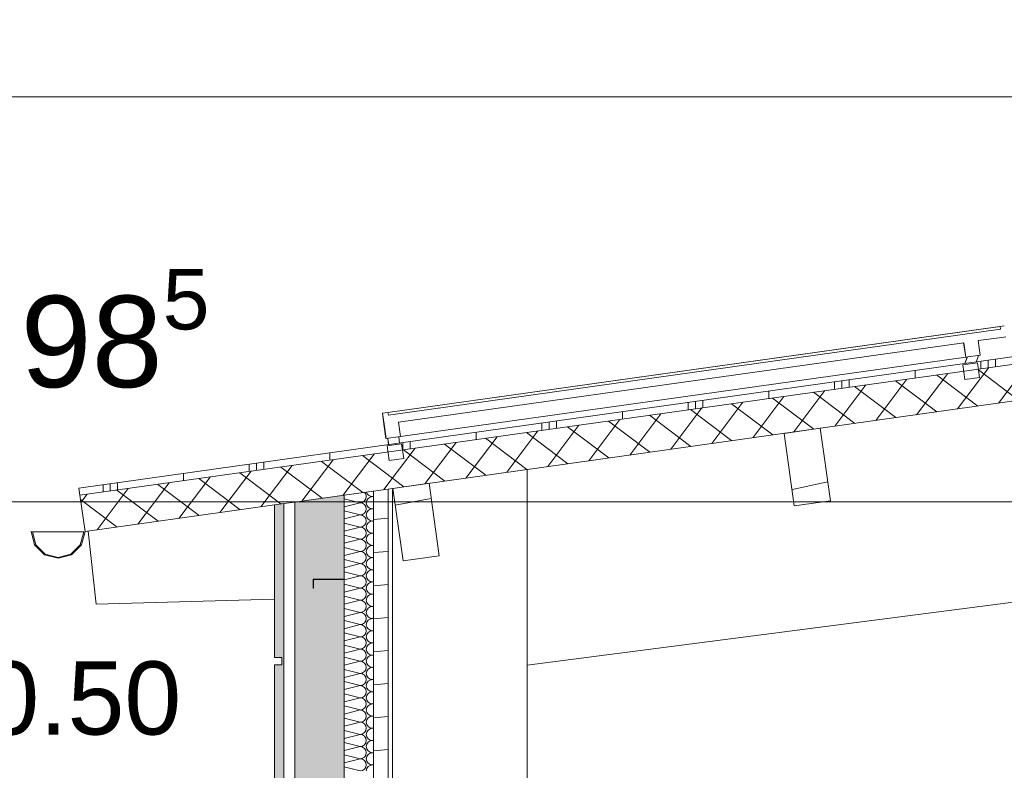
# Model space of a CAD drawing. Header units: metres. Extents: x -69 to 133, y -8 to 26.
# Tile 46 of 103: x -44.73 to -42.03, y 5.25 to 7.3. Entities that reach past the tile are written whole.
import ezdxf

# ---------------------------------------------------------------- set-up
doc = ezdxf.new("R2010")
doc.units = ezdxf.units.M
doc.header["$MEASUREMENT"] = 0
for name, color, linetype in [('10 Stütze', 7, 'Continuous'), ('10 Wand außen', 7, 'Continuous'), ('20 Träger', 7, 'Continuous'), ('30 Dachaufbau', 7, 'Continuous'), ('30 Dachentwässerung', 7, 'Continuous'), ('30 Dachkonstruktion massiv', 7, 'Continuous'), ('50 Sanitäreinrichtung', 7, 'Continuous'), ('70 PV-Anlage', 7, 'Continuous'), ('90 Allgemein Beschriftung', 7, 'Continuous'), ('94 Genehmigungsplanung Bemaßung', 7, 'Continuous')]:
    doc.layers.add(name, color=color, linetype=linetype)
doc.styles.add('ERSTELLTER_STIL_2', font='arial.ttf')
doc.dimstyles.new('ERSTELLTER_STIL__1', dxfattribs={"dimtxt": 0.25, "dimasz": 0.19, "dimexe": 0.18, "dimexo": 0.1, "dimgap": 0, "dimtad": 1, "dimzin": 0, "dimdsep": 46, "dimtxsty": 'ERSTELLTER_STIL_2', "dimblk": 'ARROWHEAD_6', "dimblk1": 'ARROWHEAD_6', "dimblk2": 'ARROWHEAD_6', "dimcen": 0.09, "dimclrd": 7, "dimclre": 7, "dimclrt": 7, "dimazin": 0, "dimtfac": 1, "dimtdec": 4, "dimtmove": 0, "dimatfit": 3, "dimfxl": 1, "dimtolj": 1, "dimtzin": 0, "dimarcsym": 0})
doc.dimstyles.new('ERSTELLTER_STIL__2', dxfattribs={"dimtxt": 0.25, "dimasz": 0.19, "dimexe": 0.18, "dimexo": 0.1, "dimgap": 0, "dimtad": 1, "dimtih": 1, "dimtoh": 1, "dimzin": 0, "dimdsep": 46, "dimtxsty": 'ERSTELLTER_STIL_2', "dimblk": 'ARROWHEAD_6', "dimblk1": 'ARROWHEAD_6', "dimblk2": 'ARROWHEAD_6', "dimcen": 0.09, "dimclrd": 7, "dimclre": 7, "dimclrt": 7, "dimazin": 0, "dimtfac": 1, "dimtdec": 4, "dimtmove": 0, "dimatfit": 3, "dimfxl": 1, "dimtolj": 1, "dimtzin": 0, "dimarcsym": 0})
pattern_1 = [(0, (-33357.27905, 0), (0, 0.02), [0, -0.02])]

# ---------------------------------------------------------------- blocks, each defined once
blk = doc.blocks.new('*X11', base_point=(-33357.279, 0))
at = {"layer": '30 Dachkonstruktion massiv', "color": 98, "linetype": 'Continuous', "lineweight": 13, "true_color": 0x000100}
for p, q in [((-42.5477, 6.0341), (-42.5934, 6.0239)), ((-42.5174, 6.0408), (-42.5477, 6.0341)), ((-42.5934, 6.0239), (-42.6153, 6.0191))]:
    blk.add_line(p, q, dxfattribs=at)
blk = doc.blocks.new('*X17', base_point=(-33357.279, 0))
at = {"layer": '30 Dachkonstruktion massiv', "color": 98, "linetype": 'Continuous', "lineweight": 13, "true_color": 0x000100}
blk.add_line((-43.6015, 5.9944), (-43.6999, 5.9764), dxfattribs=at)
blk = doc.blocks.new('*X19', base_point=(-33357.279, 0))
at = {"layer": '10 Wand außen', "color": 8, "linetype": 'Continuous', "lineweight": 18}
for p, q in [((-43.8397, 5.9943), (-43.7957, 5.9833)), ((-43.8397, 5.9723), (-43.7957, 5.9833)), ((-43.7624, 6), (-43.7597, 6.0007)), ((-43.7624, 6), (-43.7597, 5.9993)), ((-43.8397, 5.961), (-43.7957, 5.95)), ((-43.8397, 5.939), (-43.7957, 5.95)), ((-43.7624, 5.9667), (-43.7597, 5.9673)), ((-43.7624, 5.9667), (-43.7597, 5.966)), ((-43.8397, 5.9277), (-43.7957, 5.9167)), ((-43.7624, 5.9333), (-43.7597, 5.934)), ((-43.7624, 5.9333), (-43.7597, 5.9327)), ((-43.8397, 5.9057), (-43.7957, 5.9167)), ((-43.7624, 5.9), (-43.7597, 5.9007)), ((-43.7624, 5.9), (-43.7597, 5.8993)), ((-43.8397, 5.8943), (-43.7957, 5.8833)), ((-43.8397, 5.8723), (-43.7957, 5.8833)), ((-43.8397, 5.861), (-43.7957, 5.85)), ((-43.8397, 5.839), (-43.7957, 5.85)), ((-43.7624, 5.8667), (-43.7597, 5.8673)), ((-43.7624, 5.8667), (-43.7597, 5.866)), ((-43.8397, 5.8277), (-43.7957, 5.8167)), ((-43.8397, 5.8057), (-43.7957, 5.8167)), ((-43.7624, 5.8333), (-43.7597, 5.834)), ((-43.7624, 5.8333), (-43.7597, 5.8327)), ((-43.8397, 5.7943), (-43.7957, 5.7833)), ((-43.7624, 5.8), (-43.7597, 5.8007)), ((-43.7624, 5.8), (-43.7597, 5.7993)), ((-43.8397, 5.7723), (-43.7957, 5.7833)), ((-43.8397, 5.761), (-43.7957, 5.75)), ((-43.7624, 5.7667), (-43.7597, 5.7673)), ((-43.7624, 5.7667), (-43.7597, 5.766)), ((-43.8397, 5.739), (-43.7957, 5.75)), ((-43.7624, 5.7333), (-43.7597, 5.734)), ((-43.7624, 5.7333), (-43.7597, 5.7327)), ((-43.8397, 5.7277), (-43.7957, 5.7167)), ((-43.8397, 5.7057), (-43.7957, 5.7167)), ((-43.8397, 5.6943), (-43.7957, 5.6833)), ((-43.8397, 5.6723), (-43.7957, 5.6833)), ((-43.7624, 5.7), (-43.7597, 5.7007)), ((-43.7624, 5.7), (-43.7597, 5.6993)), ((-43.8397, 5.661), (-43.7957, 5.65)), ((-43.7624, 5.6667), (-43.7597, 5.6673)), ((-43.7624, 5.6667), (-43.7597, 5.666)), ((-43.8397, 5.639), (-43.7957, 5.65)), ((-43.8397, 5.6277), (-43.7957, 5.6167)), ((-43.7624, 5.6333), (-43.7597, 5.634)), ((-43.7624, 5.6333), (-43.7597, 5.6327)), ((-43.8397, 5.6057), (-43.7957, 5.6167)), ((-43.7624, 5.6), (-43.7597, 5.6007)), ((-43.7624, 5.6), (-43.7597, 5.5993)), ((-43.8397, 5.5943), (-43.7957, 5.5833)), ((-43.8397, 5.5723), (-43.7957, 5.5833)), ((-43.8397, 5.561), (-43.7957, 5.55)), ((-43.8397, 5.539), (-43.7957, 5.55)), ((-43.7624, 5.5667), (-43.7597, 5.5673)), ((-43.7624, 5.5667), (-43.7597, 5.566)), ((-43.8397, 5.5277), (-43.7957, 5.5167)), ((-43.7624, 5.5333), (-43.7597, 5.534)), ((-43.7624, 5.5333), (-43.7597, 5.5327)), ((-43.8397, 5.5057), (-43.7957, 5.5167)), ((-43.8397, 5.4943), (-43.7957, 5.4833)), ((-43.7624, 5.5), (-43.7597, 5.5007)), ((-43.7624, 5.5), (-43.7597, 5.4993)), ((-43.8397, 5.4723), (-43.7957, 5.4833)), ((-43.7624, 5.4667), (-43.7597, 5.4673)), ((-43.7624, 5.4667), (-43.7597, 5.466)), ((-43.8397, 5.461), (-43.7957, 5.45)), ((-43.8397, 5.439), (-43.7957, 5.45)), ((-43.8397, 5.4277), (-43.7957, 5.4167)), ((-43.8397, 5.4057), (-43.7957, 5.4167)), ((-43.7624, 5.4333), (-43.7597, 5.434)), ((-43.7624, 5.4333), (-43.7597, 5.4327)), ((-43.8397, 5.3943), (-43.7957, 5.3833)), ((-43.7624, 5.4), (-43.7597, 5.4007)), ((-43.7624, 5.4), (-43.7597, 5.3993)), ((-43.8397, 5.3723), (-43.7957, 5.3833)), ((-43.8397, 5.361), (-43.7957, 5.35)), ((-43.7624, 5.3667), (-43.7597, 5.3673)), ((-43.7624, 5.3667), (-43.7597, 5.366)), ((-43.8397, 5.339), (-43.7957, 5.35)), ((-43.7624, 5.3333), (-43.7597, 5.334)), ((-43.7624, 5.3333), (-43.7597, 5.3327)), ((-43.8397, 5.3277), (-43.7957, 5.3167)), ((-43.8397, 5.3057), (-43.7957, 5.3167)), ((-43.8397, 5.2943), (-43.7957, 5.2833)), ((-43.8397, 5.2723), (-43.7957, 5.2833)), ((-43.7624, 5.3), (-43.7597, 5.3007)), ((-43.7624, 5.3), (-43.7597, 5.2993)), ((-43.8397, 5.261), (-43.7957, 5.25)), ((-43.7624, 5.2667), (-43.7597, 5.2673)), ((-43.7624, 5.2667), (-43.7597, 5.266))]:
    blk.add_line(p, q, dxfattribs=at)
for centre, start, end in [((-43.7957, 6), 0, 45.0266), ((-43.7624, 6.0167), 194.3001, 270), ((-43.7957, 6), 270, 0), ((-43.7957, 5.9667), 0, 90), ((-43.7624, 5.9833), 90, 180), ((-43.7624, 5.9833), 180, 270), ((-43.7957, 5.9667), 270, 0), ((-43.7957, 5.9333), 0, 90), ((-43.7624, 5.95), 90, 180), ((-43.7624, 5.95), 180, 270), ((-43.7957, 5.9333), 270, 0), ((-43.7624, 5.9167), 90, 180), ((-43.7957, 5.9), 0, 90), ((-43.7957, 5.9), 270, 0), ((-43.7624, 5.9167), 180, 270), ((-43.7624, 5.8833), 90, 180), ((-43.7957, 5.8667), 0, 90), ((-43.7624, 5.8833), 180, 270), ((-43.7957, 5.8667), 270, 0), ((-43.7957, 5.8333), 0, 90), ((-43.7624, 5.85), 90, 180), ((-43.7624, 5.85), 180, 270), ((-43.7957, 5.8333), 270, 0), ((-43.7957, 5.8), 0, 90), ((-43.7624, 5.8167), 90, 180), ((-43.7624, 5.8167), 180, 270), ((-43.7957, 5.8), 270, 0), ((-43.7624, 5.7833), 90, 180), ((-43.7957, 5.7667), 0, 90), ((-43.7957, 5.7667), 270, 0), ((-43.7624, 5.7833), 180, 270), ((-43.7624, 5.75), 90, 180), ((-43.7957, 5.7333), 0, 90), ((-43.7957, 5.7333), 270, 0), ((-43.7624, 5.75), 180, 270), ((-43.7624, 5.7167), 90, 180), ((-43.7957, 5.7), 0, 90), ((-43.7624, 5.7167), 180, 270), ((-43.7957, 5.7), 270, 0), ((-43.7957, 5.6667), 0, 90), ((-43.7624, 5.6833), 90, 180), ((-43.7624, 5.6833), 180, 270), ((-43.7957, 5.6667), 270, 0), ((-43.7624, 5.65), 90, 180), ((-43.7957, 5.6333), 0, 90), ((-43.7957, 5.6333), 270, 0), ((-43.7624, 5.65), 180, 270), ((-43.7624, 5.6167), 90, 180), ((-43.7957, 5.6), 0, 90), ((-43.7957, 5.6), 270, 0), ((-43.7624, 5.6167), 180, 270), ((-43.7624, 5.5833), 90, 180), ((-43.7957, 5.5667), 0, 90), ((-43.7624, 5.5833), 180, 270), ((-43.7957, 5.5667), 270, 0), ((-43.7957, 5.5333), 0, 90), ((-43.7624, 5.55), 90, 180), ((-43.7624, 5.55), 180, 270), ((-43.7957, 5.5333), 270, 0), ((-43.7624, 5.5167), 90, 180), ((-43.7957, 5.5), 0, 90), ((-43.7957, 5.5), 270, 0), ((-43.7624, 5.5167), 180, 270), ((-43.7624, 5.4833), 90, 180), ((-43.7957, 5.4667), 0, 90), ((-43.7957, 5.4667), 270, 0), ((-43.7624, 5.4833), 180, 270), ((-43.7624, 5.45), 90, 180), ((-43.7957, 5.4333), 0, 90), ((-43.7624, 5.45), 180, 270), ((-43.7957, 5.4333), 270, 0), ((-43.7957, 5.4), 0, 90), ((-43.7624, 5.4167), 90, 180), ((-43.7624, 5.4167), 180, 270), ((-43.7957, 5.4), 270, 0), ((-43.7624, 5.3833), 90, 180), ((-43.7957, 5.3667), 0, 90), ((-43.7957, 5.3667), 270, 0), ((-43.7624, 5.3833), 180, 270), ((-43.7624, 5.35), 90, 180), ((-43.7957, 5.3333), 0, 90), ((-43.7957, 5.3333), 270, 0), ((-43.7624, 5.35), 180, 270), ((-43.7624, 5.3167), 90, 180), ((-43.7957, 5.3), 0, 90), ((-43.7624, 5.3167), 180, 270), ((-43.7957, 5.3), 270, 0), ((-43.7957, 5.2667), 0, 90), ((-43.7624, 5.2833), 90, 180), ((-43.7624, 5.2833), 180, 270), ((-43.7957, 5.2667), 270, 0), ((-43.7624, 5.25), 90, 180)]:
    blk.add_arc(centre, 0.0167, start, end, dxfattribs=at)
blk = doc.blocks.new('*D31', base_point=(-33357.279, 0))
at = {"layer": '94 Genehmigungsplanung Bemaßung', "color": 7, "linetype": 'Continuous', "lineweight": 13}
for p, q in [((-43.9997, 8.4287), (-43.9997, 8.8037)), ((-36.0897, 8.4287), (-36.0897, 8.8037)), ((-43.8997, 8.7162), (-44.0997, 8.5162)), ((-35.9897, 8.7162), (-36.1897, 8.5162)), ((-44.1497, 8.6162), (-43.9997, 8.6162)), ((-43.9997, 8.6162), (-36.0897, 8.6162))]:
    blk.add_line(p, q, dxfattribs=at)
at = {"layer": '94 Genehmigungsplanung Bemaßung', "color": 7, "lineweight": 13, "insert": (-40.3783, 8.6662), "char_height": 0.25, "attachment_point": 7, "style": 'ERSTELLTER_STIL_2'}
blk.add_mtext('\\A1;{\\pql;\\fArial|b0|i0|c0|p0;\\W1.000000;7,91}', dxfattribs=at)
blk = doc.blocks.new('ARROWHEAD_6')
at = {"color": 0, "linetype": 'Continuous', "lineweight": 0}
for p, q in [((-0.5, -0.5), (0.5, 0.5)), ((0, 0), (-1, 0))]:
    blk.add_line(p, q, dxfattribs=at)
blk = doc.blocks.new('*D33', base_point=(-33357.279, 0))
at = {"layer": '94 Genehmigungsplanung Bemaßung', "color": 7, "linetype": 'Continuous', "lineweight": 13}
for p, q in [((-43.9997, 8.8745), (-43.9997, 9.2495)), ((-28.1797, 8.8745), (-28.1797, 9.2495)), ((-43.8997, 9.162), (-44.0997, 8.962)), ((-28.2797, 8.962), (-28.0797, 9.162)), ((-44.1497, 9.062), (-43.9997, 9.062)), ((-43.9997, 9.062), (-28.1797, 9.062)), ((-28.1797, 9.062), (-28.0297, 9.062))]:
    blk.add_line(p, q, dxfattribs=at)
at = {"layer": '94 Genehmigungsplanung Bemaßung', "color": 7, "lineweight": 13, "insert": (-36.5187, 9.112), "char_height": 0.25, "attachment_point": 7, "style": 'ERSTELLTER_STIL_2'}
blk.add_mtext('\\A1;{\\pql;\\fArial|b0|i0|c0|p0;\\W1.000000;15,82}', dxfattribs=at)
blk = doc.blocks.new('*D38', base_point=(-33357.279, 0))
at = {"layer": '94 Genehmigungsplanung Bemaßung', "color": 7, "linetype": 'Continuous', "lineweight": 13}
for p, q in [((-46.293, 6.0856), (-46.093, 5.8856)), ((-46.0055, 5.9856), (-46.3805, 5.9856)), ((-46.193, 0), (-46.193, 5.9856)), ((-46.293, 0.1), (-46.093, -0.1)), ((-46.0055, 0), (-46.3805, 0)), ((-46.193, -0.15), (-46.193, 0))]:
    blk.add_line(p, q, dxfattribs=at)
at = {"layer": '94 Genehmigungsplanung Bemaßung', "color": 7, "lineweight": 13, "insert": (-46.1831, 2.5962), "char_height": 0.25, "attachment_point": 7, "rotation": 90, "style": 'ERSTELLTER_STIL_2'}
blk.add_mtext('\\A1;{\\pql;\\fArial|b0|i0|c0|p0;\\W1.000000;5,98\\fArial|b0|i0|c0|p0;\\W1.000000;\\A1{\\H.66x;\\S5^  ;}}', dxfattribs=at)
blk = doc.blocks.new('*D42', base_point=(-33357.279, 0))
at = {"layer": '94 Genehmigungsplanung Bemaßung', "color": 7, "linetype": 'Continuous', "lineweight": 13}
for p, q in [((-45.6548, 7.0931), (-45.6548, 7.2431)), ((-45.5548, 6.9931), (-45.7548, 7.1931)), ((-45.4673, 7.0931), (-45.8423, 7.0931)), ((-45.6548, 3.35), (-45.6548, 7.0931)), ((-45.7548, 3.45), (-45.5548, 3.25)), ((-45.4673, 3.35), (-45.8423, 3.35))]:
    blk.add_line(p, q, dxfattribs=at)
at = {"layer": '94 Genehmigungsplanung Bemaßung', "color": 7, "lineweight": 13, "insert": (-45.6448, 4.825), "char_height": 0.25, "attachment_point": 7, "rotation": 90, "style": 'ERSTELLTER_STIL_2'}
blk.add_mtext('\\A1;{\\pql;\\fArial|b0|i0|c0|p0;\\W1.000000;3,74\\fArial|b0|i0|c0|p0;\\W1.000000;\\A1{\\H.66x;\\S5^  ;}}', dxfattribs=at)

msp = doc.modelspace()

# ---------------------------------------------------------------- hatches: boundary and pattern name
at = {"layer": '10 Wand außen', "linetype": 'Continuous', "lineweight": 13, "true_color": 0x000100}
h = msp.add_hatch(dxfattribs=at)
h.set_pattern_fill('Holz__Vollholz__Längshol_A9', color=98, style=0, pattern_type=2)
h.set_pattern_definition([(5, (-33357.27905, 0), (-0.00784401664, 0.08965752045), [])])
h.paths.add_polyline_path([(-43.7597, 6.0152), (-43.7597, 3.35), (-43.7197, 3.35), (-43.7197, 6.0208)])
h = msp.add_hatch(dxfattribs=at)
h.set_pattern_fill('Gipskarton_0002', color=98, style=0, pattern_type=2)
h.set_pattern_definition([(0, (-33357.27905, 0), (0, 0.075), [0, -0.075])])
h.paths.add_polyline_path([(-43.7197, 3.35), (-43.7072, 3.35), (-43.7072, 6.0226), (-43.7197, 6.0208)])
at = {"layer": '30 Dachaufbau', "linetype": 'Continuous', "lineweight": 13, "true_color": 0x000100}
h = msp.add_hatch(dxfattribs=at)
h.set_pattern_fill('Metall__Zinkblech_0002', color=98, style=0, pattern_type=2)
h.set_pattern_definition([(90, (-33357.25905, 0), (-0.4, 0), []), (90, (-33357.27905, 0), (-0.4, 0), []), (90, (-33357.29905, 0), (-0.4, 0), []), (90, (-33357.07905, 1), (-0.2, 0), [])])
h.paths.add_polyline_path([(-36.0897, 7.2143), (-44.5645, 6.0233), (-44.5618, 6.0035), (-43.7198, 6.1218), (-43.7221, 6.1386), (-43.6825, 6.1442), (-43.6801, 6.1274), (-42.1458, 6.343), (-42.1482, 6.3598), (-42.1086, 6.3654), (-42.1062, 6.3486), (-42.0165, 6.3612), (-42.0189, 6.378), (-41.9793, 6.3836), (-41.9769, 6.3667), (-40.4425, 6.5824), (-40.4449, 6.5992), (-40.4053, 6.6048), (-40.4029, 6.5879), (-40.3132, 6.6005), (-40.3156, 6.6174), (-40.276, 6.623), (-40.2736, 6.6061), (-38.7393, 6.8218), (-38.7416, 6.8386), (-38.702, 6.8442), (-38.6997, 6.8273), (-36.0897, 7.1941)])
at = {"layer": '30 Dachaufbau', "linetype": 'Continuous', "lineweight": 18}
h = msp.add_hatch(dxfattribs=at)
h.set_pattern_fill('Dämmung__hart_1_0002', color=8, style=0, pattern_type=2)
h.set_pattern_definition([(53, (-33357.27905, 0), (-0.0638908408, 0.04814520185), []), (143, (-33357.27905, 0), (0.04814520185, 0.0638908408), [])])
h.paths.add_polyline_path([(-44.5618, 6.0035), (-44.5478, 5.9044), (-36.0897, 7.0931), (-36.0897, 7.1941), (-38.6997, 6.8273), (-38.6965, 6.8046), (-38.7361, 6.799), (-38.7393, 6.8218), (-40.2736, 6.6061), (-40.2704, 6.5833), (-40.31, 6.5778), (-40.3132, 6.6005), (-40.4029, 6.5879), (-40.3997, 6.5652), (-40.4393, 6.5596), (-40.4425, 6.5824), (-41.9769, 6.3667), (-41.9737, 6.344), (-42.0133, 6.3384), (-42.0165, 6.3612), (-42.1062, 6.3486), (-42.103, 6.3258), (-42.1426, 6.3202), (-42.1458, 6.343), (-43.6801, 6.1274), (-43.6769, 6.1046), (-43.7166, 6.099), (-43.7198, 6.1218)])
at = {"layer": '50 Sanitäreinrichtung', "linetype": 'Continuous', "lineweight": 18, "true_color": 0x5f5f5f}
h = msp.add_hatch(dxfattribs=at)
h.set_pattern_fill('Dachstein_0002', color=251, style=0, pattern_type=2)
h.set_pattern_definition(pattern_1)
h.paths.add_polyline_path([(-43.9697, 3.35), (-43.9697, 3.379), (-43.9297, 3.379), (-43.9297, 3.35), (-43.9247, 3.35), (-43.9247, 3.374), (-43.8397, 3.374), (-43.8397, 3.973), (-43.9237, 3.973), (-43.9237, 3.95), (-43.9247, 3.95), (-43.9247, 3.974), (-43.8397, 3.974), (-43.8397, 4.573), (-43.9237, 4.573), (-43.9237, 4.55), (-43.9247, 4.55), (-43.9247, 4.574), (-43.8397, 4.574), (-43.8397, 5.173), (-43.9237, 5.173), (-43.9237, 5.15), (-43.9247, 5.15), (-43.9247, 5.174), (-43.8397, 5.174), (-43.8397, 5.773), (-43.9237, 5.773), (-43.9237, 5.75), (-43.9247, 5.75), (-43.9247, 5.774), (-43.8397, 5.774), (-43.8397, 6.004), (-43.9747, 5.985), (-43.9747, 3.35)])
h = msp.add_hatch(dxfattribs=at)
h.set_pattern_fill('Dachstein_0002', color=251, style=0, pattern_type=2)
h.set_pattern_definition(pattern_1)
h.paths.add_polyline_path([(-44.0047, 5.9808), (-44.0297, 5.9773), (-44.0297, 5.56), (-44.0097, 5.56), (-44.0097, 5.54), (-44.0297, 5.54), (-44.0297, 3.36), (-44.0097, 3.36), (-44.0097, 3.35), (-44.0047, 3.35)])

# ---------------------------------------------------------------- linework, layer by layer
at = {"layer": '10 Stütze', "color": 7, "linetype": 'Continuous', "lineweight": 13}
msp.add_line((-43.3397, 3.35), (-43.3397, 6.0742), dxfattribs=at)
at = {"layer": '10 Wand außen', "color": 7, "linetype": 'Continuous', "lineweight": 13}
for p, q in [((-46.0304, 7.0931), (-39.7223, 7.0931)), ((-46.0304, 5.9856), (-39.7223, 5.9856))]:
    msp.add_line(p, q, dxfattribs=at)
at = {"layer": '10 Wand außen', "color": 7, "linetype": 'Continuous', "lineweight": 18}
for p, q in [((-43.8397, 6.004), (-43.8397, 5.774)), ((-43.7597, 6.0152), (-43.7597, 3.35)), ((-43.7197, 6.0208), (-43.7197, 3.35)), ((-43.7072, 6.0226), (-43.7072, 3.35)), ((-43.8397, 5.774), (-43.8397, 5.773)), ((-43.8397, 5.773), (-43.8397, 5.174))]:
    msp.add_line(p, q, dxfattribs=at)
at = {"layer": '10 Wand außen', "color": 7, "linetype": 'Continuous', "lineweight": 18, "flags": 128}
msp.add_lwpolyline([(-43.7072, 6.0226), (-43.7197, 6.0208), (-43.7597, 6.0152), (-43.8397, 6.004)], dxfattribs=at)
at = {"layer": '20 Träger', "color": 7, "linetype": 'Continuous', "lineweight": 18}
for p, q in [((-43.3397, 5.5396), (-36.0897, 6.4774)), ((-44.5397, 5.9056), (-44.5174, 5.7062)), ((-44.5174, 5.7062), (-44.0297, 5.7197))]:
    msp.add_line(p, q, dxfattribs=at)
at = {"layer": '30 Dachaufbau', "color": 7, "linetype": 'Continuous', "lineweight": 13}
for p, q in [((-36.0897, 7.2143), (-44.5645, 6.0233)), ((-36.0897, 7.1941), (-44.5618, 6.0035)), ((-36.0897, 7.0931), (-43.7072, 6.0226)), ((-44.0297, 5.9773), (-44.5478, 5.9044)), ((-43.9747, 5.985), (-44.0047, 5.9808))]:
    msp.add_line(p, q, dxfattribs=at)
at = {"layer": '30 Dachaufbau', "color": 7, "linetype": 'Continuous', "lineweight": 13, "flags": 128}
msp.add_lwpolyline([(-44.5645, 6.0233), (-44.5618, 6.0035), (-44.5478, 5.9044)], dxfattribs=at)
at = {"layer": '30 Dachentwässerung', "color": 7, "linetype": 'Continuous', "lineweight": 13}
for p, q in [((-44.6857, 5.8684), (-44.6956, 5.9054)), ((-44.6216, 5.9034), (-44.6916, 5.9034)), ((-44.6916, 5.9034), (-44.6822, 5.8684)), ((-44.5516, 5.9034), (-44.6216, 5.9034)), ((-44.561, 5.8684), (-44.5516, 5.9034)), ((-44.5478, 5.9044), (-44.5575, 5.8684)), ((-44.6586, 5.8413), (-44.6857, 5.8684)), ((-44.6822, 5.8684), (-44.6566, 5.8428)), ((-44.5866, 5.8428), (-44.561, 5.8684)), ((-44.5575, 5.8684), (-44.5846, 5.8413)), ((-44.6216, 5.8314), (-44.6586, 5.8413)), ((-44.6566, 5.8428), (-44.6216, 5.8334)), ((-44.6216, 5.8334), (-44.5866, 5.8428)), ((-44.5846, 5.8413), (-44.6216, 5.8314))]:
    msp.add_line(p, q, dxfattribs=at)
at = {"layer": '30 Dachkonstruktion massiv', "color": 7, "linetype": 'Continuous', "lineweight": 13}
for p, q in [((-42.5379, 6.1868), (-42.6369, 6.1729)), ((-42.6369, 6.1729), (-42.6091, 5.9748)), ((-42.5379, 6.1868), (-42.5101, 5.9888)), ((-43.6074, 6.0365), (-43.7064, 6.0226)), ((-43.6074, 6.0365), (-43.5795, 5.8385)), ((-43.7064, 6.0226), (-43.6786, 5.8245)), ((-42.5101, 5.9888), (-42.6091, 5.9748)), ((-43.5795, 5.8385), (-43.6786, 5.8245))]:
    msp.add_line(p, q, dxfattribs=at)
at = {"layer": '50 Sanitäreinrichtung', "color": 251, "linetype": 'Continuous', "lineweight": 18, "true_color": 0x5f5f5f}
for p, q in [((-43.8397, 6.004), (-43.9747, 5.985)), ((-44.0047, 5.9808), (-44.0297, 5.9773)), ((-44.0297, 5.9773), (-44.0297, 5.56)), ((-44.0047, 5.9808), (-44.0047, 3.35)), ((-43.9747, 5.985), (-43.9747, 3.35)), ((-43.9247, 5.774), (-43.9247, 5.75)), ((-43.8397, 5.774), (-43.9247, 5.774)), ((-43.9237, 5.773), (-43.9237, 5.75)), ((-43.8397, 5.773), (-43.9237, 5.773)), ((-43.9237, 5.75), (-43.9247, 5.75)), ((-44.0097, 5.56), (-44.0297, 5.56)), ((-44.0097, 5.56), (-44.0097, 5.54)), ((-44.0297, 5.54), (-44.0297, 3.36)), ((-44.0097, 5.54), (-44.0297, 5.54))]:
    msp.add_line(p, q, dxfattribs=at)
at = {"layer": '70 PV-Anlage', "color": 7, "linetype": 'Continuous', "lineweight": 13}
for p, q in [((-43.7204, 6.2298), (-42.0468, 6.4651)), ((-43.7203, 6.2298), (-42.0467, 6.4651)), ((-43.7202, 6.2298), (-42.0466, 6.4651)), ((-43.7201, 6.2298), (-42.0465, 6.4651)), ((-43.72, 6.2298), (-42.0464, 6.4651)), ((-43.7198, 6.2299), (-42.0463, 6.4651)), ((-42.0355, 6.4667), (-42.0468, 6.4651)), ((-42.0468, 6.4651), (-42.0467, 6.4651)), ((-42.0353, 6.4667), (-42.0467, 6.4651)), ((-42.0467, 6.4651), (-42.0466, 6.4651)), ((-42.0352, 6.4667), (-42.0466, 6.4651)), ((-42.0466, 6.4651), (-42.0465, 6.4651)), ((-42.0351, 6.4667), (-42.0465, 6.4651)), ((-42.0465, 6.4651), (-42.0464, 6.4651)), ((-42.035, 6.4667), (-42.0464, 6.4651)), ((-42.0464, 6.4651), (-42.0463, 6.4651)), ((-42.0463, 6.4651), (-42.0462, 6.4651)), ((-42.0453, 6.4576), (-42.0463, 6.4651)), ((-42.0349, 6.4667), (-42.0462, 6.4651)), ((-42.0462, 6.4651), (-42.0452, 6.4576)), ((-42.0353, 6.4667), (-42.0355, 6.4667)), ((-42.0352, 6.4667), (-42.0353, 6.4667)), ((-42.0351, 6.4667), (-42.0352, 6.4667)), ((-42.035, 6.4667), (-42.0351, 6.4667)), ((-42.0349, 6.4667), (-42.035, 6.4667)), ((-43.7188, 6.2225), (-42.0452, 6.4577)), ((-42.0452, 6.4576), (-43.7188, 6.2224)), ((-42.1847, 6.4381), (-42.1847, 6.4381)), ((-42.0452, 6.4576), (-42.0453, 6.4576)), ((-42.146, 6.4207), (-43.6909, 6.2036)), ((-42.3242, 6.4185), (-42.3241, 6.4185)), ((-42.1405, 6.3811), (-42.1461, 6.4207)), ((-42.146, 6.4207), (-42.1405, 6.3811)), ((-42.1064, 6.4263), (-42.1009, 6.3867)), ((-43.6853, 6.164), (-42.1405, 6.3811)), ((-42.6031, 6.3793), (-42.6031, 6.3793)), ((-42.4637, 6.3989), (-42.4636, 6.3989)), ((-42.1364, 6.3817), (-42.1429, 6.3636)), ((-42.1363, 6.3817), (-42.1428, 6.3636)), ((-42.1362, 6.3817), (-42.1427, 6.3636)), ((-42.136, 6.3817), (-42.1426, 6.3636)), ((-42.1359, 6.3818), (-42.1425, 6.3637)), ((-42.1358, 6.3818), (-42.1424, 6.3637)), ((-42.1009, 6.3867), (-42.1405, 6.3811)), ((-42.1405, 6.3811), (-42.1405, 6.3811)), ((-42.1122, 6.3679), (-42.1056, 6.386)), ((-42.7426, 6.3597), (-42.7425, 6.3597)), ((-42.1086, 6.3654), (-42.1482, 6.3598)), ((-42.1482, 6.3598), (-42.1426, 6.3202)), ((-42.1429, 6.3636), (-42.1429, 6.3636)), ((-42.1428, 6.3636), (-42.1428, 6.3636)), ((-42.1428, 6.3636), (-42.1428, 6.3636)), ((-42.1428, 6.3636), (-42.1428, 6.3636)), ((-42.1427, 6.3636), (-42.1427, 6.3636)), ((-42.1427, 6.3636), (-42.1427, 6.3636)), ((-42.1427, 6.3636), (-42.1427, 6.3636)), ((-42.1426, 6.3636), (-42.1426, 6.3636)), ((-42.1426, 6.3636), (-42.1426, 6.3636)), ((-42.1426, 6.3636), (-42.1426, 6.3636)), ((-42.1425, 6.3637), (-42.1425, 6.3637)), ((-42.1425, 6.3637), (-42.1425, 6.3637)), ((-42.1425, 6.3637), (-42.1425, 6.3637)), ((-42.1424, 6.3637), (-42.1424, 6.3637)), ((-42.1424, 6.3637), (-42.1424, 6.3637)), ((-42.1424, 6.3637), (-42.1424, 6.3637)), ((-42.1086, 6.3654), (-42.103, 6.3258)), ((-42.882, 6.3401), (-42.882, 6.3401)), ((-42.103, 6.3258), (-42.1426, 6.3202)), ((-43.161, 6.3009), (-43.1609, 6.3009)), ((-43.0215, 6.3205), (-43.0215, 6.3205)), ((-43.3004, 6.2813), (-43.3004, 6.2813)), ((-43.4399, 6.2617), (-43.4398, 6.2617)), ((-43.7204, 6.2298), (-43.7352, 6.2278)), ((-43.7352, 6.2278), (-43.7351, 6.2278)), ((-43.7311, 6.1981), (-43.7352, 6.2278)), ((-43.7203, 6.2298), (-43.7351, 6.2278)), ((-43.7351, 6.2278), (-43.735, 6.2278)), ((-43.731, 6.1981), (-43.7351, 6.2278)), ((-43.7202, 6.2298), (-43.735, 6.2278)), ((-43.735, 6.2278), (-43.7349, 6.2278)), ((-43.7309, 6.1981), (-43.735, 6.2278)), ((-43.7201, 6.2298), (-43.7349, 6.2278)), ((-43.7349, 6.2278), (-43.7348, 6.2278)), ((-43.7307, 6.1981), (-43.7349, 6.2278)), ((-43.72, 6.2298), (-43.7348, 6.2278)), ((-43.7348, 6.2278), (-43.7347, 6.2278)), ((-43.7306, 6.1981), (-43.7348, 6.2278)), ((-43.7347, 6.2278), (-43.7346, 6.2278)), ((-43.7305, 6.1981), (-43.7347, 6.2278)), ((-43.7198, 6.2298), (-43.7346, 6.2278)), ((-43.7203, 6.2298), (-43.7204, 6.2298)), ((-43.7202, 6.2298), (-43.7203, 6.2298)), ((-43.7201, 6.2298), (-43.7202, 6.2298)), ((-43.72, 6.2298), (-43.7201, 6.2298)), ((-43.7199, 6.2298), (-43.72, 6.2298)), ((-43.7198, 6.2298), (-43.7199, 6.2298)), ((-43.7198, 6.2298), (-43.7188, 6.2224)), ((-43.5794, 6.2421), (-43.5793, 6.2421)), ((-43.7311, 6.1981), (-43.731, 6.1981)), ((-43.7255, 6.1584), (-43.7311, 6.1981)), ((-43.731, 6.1981), (-43.7309, 6.1981)), ((-43.7254, 6.1584), (-43.731, 6.1981)), ((-43.7309, 6.1981), (-43.7307, 6.1981)), ((-43.7253, 6.1584), (-43.7309, 6.1981)), ((-43.7307, 6.1981), (-43.7306, 6.1981)), ((-43.7252, 6.1584), (-43.7307, 6.1981)), ((-43.7306, 6.1981), (-43.7305, 6.1981)), ((-43.7251, 6.1584), (-43.7306, 6.1981)), ((-43.7305, 6.1981), (-43.7305, 6.1981)), ((-43.725, 6.1584), (-43.7305, 6.1981)), ((-43.6909, 6.2036), (-43.6853, 6.164)), ((-43.6853, 6.164), (-43.7249, 6.1584)), ((-43.7255, 6.1584), (-43.7254, 6.1584)), ((-43.7254, 6.1584), (-43.7253, 6.1584)), ((-43.7253, 6.1584), (-43.7252, 6.1584)), ((-43.7252, 6.1584), (-43.7251, 6.1584)), ((-43.7251, 6.1584), (-43.725, 6.1584)), ((-43.725, 6.1584), (-43.7249, 6.1584)), ((-43.6825, 6.1442), (-43.7221, 6.1386)), ((-43.7221, 6.1386), (-43.7166, 6.099)), ((-43.7205, 6.1591), (-43.7182, 6.1422)), ((-43.7204, 6.1591), (-43.7181, 6.1422)), ((-43.7203, 6.1591), (-43.718, 6.1422)), ((-43.7202, 6.1591), (-43.7179, 6.1423)), ((-43.7201, 6.1591), (-43.7177, 6.1423)), ((-43.72, 6.1591), (-43.7176, 6.1423)), ((-43.7182, 6.1422), (-43.7182, 6.1422)), ((-43.7181, 6.1422), (-43.7181, 6.1422)), ((-43.7181, 6.1422), (-43.7181, 6.1422)), ((-43.7181, 6.1422), (-43.7181, 6.1422)), ((-43.718, 6.1422), (-43.718, 6.1422)), ((-43.718, 6.1422), (-43.718, 6.1422)), ((-43.718, 6.1422), (-43.718, 6.1422)), ((-43.7179, 6.1423), (-43.7179, 6.1423)), ((-43.7179, 6.1423), (-43.7179, 6.1423)), ((-43.7179, 6.1423), (-43.7179, 6.1423)), ((-43.7178, 6.1423), (-43.7178, 6.1423)), ((-43.7178, 6.1423), (-43.7178, 6.1423)), ((-43.7178, 6.1423), (-43.7178, 6.1423)), ((-43.7177, 6.1423), (-43.7177, 6.1423)), ((-43.7176, 6.1423), (-43.7176, 6.1423)), ((-43.7176, 6.1423), (-43.7176, 6.1423)), ((-43.6879, 6.1465), (-43.6903, 6.1633)), ((-43.6825, 6.1442), (-43.6769, 6.1046)), ((-43.6769, 6.1046), (-43.7166, 6.099))]:
    msp.add_line(p, q, dxfattribs=at)
at = {"layer": '70 PV-Anlage', "color": 7, "linetype": 'Continuous', "lineweight": 13, "flags": 128}
for points in [[(-42.0307, 6.4369), (-42.0421, 6.4353), (-42.1064, 6.4263)], [(-43.7346, 6.2278), (-43.7305, 6.1981), (-43.7249, 6.1584)]]:
    msp.add_lwpolyline(points, dxfattribs=at)

# ---------------------------------------------------------------- block references
at = {"layer": '10 Wand außen', "lineweight": 0}
msp.add_blockref('*X19', (-33357.279, 0), dxfattribs=at)
at = {"layer": '30 Dachkonstruktion massiv', "lineweight": 0}
for name in ['*X11', '*X17']:
    msp.add_blockref(name, (-33357.279, 0), dxfattribs=at)

# ---------------------------------------------------------------- texts
at = {"layer": '90 Allgemein Beschriftung', "color": 7, "linetype": 'Continuous', "lineweight": 13, "insert": (-45.2943, 5.5495), "char_height": 0.2, "attachment_point": 1, "style": 'ERSTELLTER_STIL_2'}
msp.add_mtext('\\A1;{\\pql;\\fArial|b0|i0|c0|p0;\\W1.000000;DV 0.50}', dxfattribs=at)
at = {"layer": '94 Genehmigungsplanung Bemaßung', "color": 7, "lineweight": 13, "insert": (-45.0154, 6.2261), "char_height": 0.25, "attachment_point": 7, "style": 'ERSTELLTER_STIL_2'}
msp.add_mtext('\\A1;{\\pql;\\fArial|b0|i0|c0|p0;\\W1.000000;5,98\\fArial|b0|i0|c0|p0;\\W1.000000;\\A1{\\H.66x;\\S5^  ;}}', dxfattribs=at)

# ---------------------------------------------------------------- dimensions: what is measured, and where the dimension line sits
at = {"layer": '94 Genehmigungsplanung Bemaßung', "color": 7, "linetype": 'Continuous', "lineweight": 13}
for base, p2, picture, middle in [((-28.1797, 9.062), (-28.1797, -0.37), '*D33', (-36.0999, 9.237)), ((-36.0897, 8.6162), (-36.0897, 7.2143), '*D31', (-40.0547, 8.7912))]:
    dim = msp.add_linear_dim(base=base, p1=(-43.9997, 2.63), p2=p2, dimstyle='ERSTELLTER_STIL__2', dxfattribs=at)
    dim.commit()
    dim.dimension.update_dxf_attribs({"geometry": picture, "text_midpoint": middle, "dimtype": 160})
for base, p1, p2, picture, middle in [((-45.6548, 7.0931), (-36.1559, 3.35), (-46.0304, 7.0931), '*D42', (-45.8298, 5.4852)), ((-46.193, 5.9856), (-43.1497, 0), (-46.0304, 5.9856), '*D38', (-46.368, 3.2564))]:
    dim = msp.add_linear_dim(base=base, p1=p1, p2=p2, angle=90, dimstyle='ERSTELLTER_STIL__1', dxfattribs=at)
    dim.commit()
    dim.dimension.update_dxf_attribs({"geometry": picture, "text_midpoint": middle, "dimtype": 160, "text_rotation": 90})

doc.saveas('drawing.dxf')
